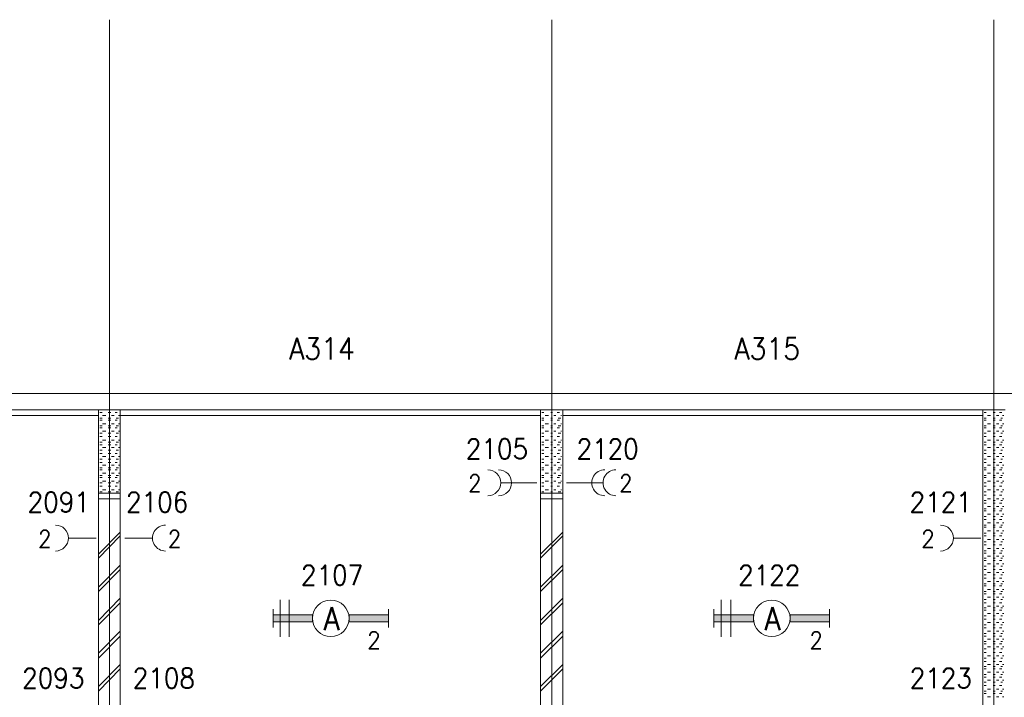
# Model space of a CAD drawing. Header units: metres. Extents: x -119 to 0, y 0 to 84.
# Tile 33 of 53: x -53.42 to -44.52, y 55.96 to 62.08. Entities that reach past the tile are written whole.
import ezdxf
from ezdxf.enums import TextEntityAlignment as Align

# ---------------------------------------------------------------- set-up
doc = ezdxf.new("R2010")
doc.units = ezdxf.units.M
doc.header["$MEASUREMENT"] = 0
doc.layers.add('Level 1', color=1, linetype='Continuous', lineweight=0)
doc.styles.add('Style-STANDARD', font='STANDARD.shx')

# ---------------------------------------------------------------- blocks, each defined once
blk = doc.blocks.new('1260')
at = {"layer": 'Level 1', "color": 1, "linetype": 'Continuous', "lineweight": 0}
for p, q in [((-630.0001, -100), (-630.0001, 100)), ((630.0001, -100), (630.0001, 100))]:
    blk.add_line(p, q, dxfattribs=at)
blk.add_circle((0, 0), 200, dxfattribs=at)
at = {"layer": 'Level 1', "color": 1, "linetype": 'Continuous', "lineweight": 0, "extrusion": (0, 0, -1)}
blk.add_solid([(200, 40), (630.0001, 40), (200, -40), (630.0001, -40)], dxfattribs=at)
at = {"layer": 'Level 1', "color": 1, "linetype": 'Continuous', "lineweight": 0}
blk.add_solid([(200, -40), (630.0001, -40), (200, 40), (630.0001, 40)], dxfattribs=at)
for points in [[(-200, 40), (-630.0001, 40), (-630.0001, -40), (-200, -40)], [(200, -40), (630.0001, -40), (630.0001, 40), (200, 40)]]:
    blk.add_3dface(points, dxfattribs=at)
at = {"layer": 'Level 1', "color": 1, "linetype": 'Continuous', "lineweight": 0, "style": 'Style-STANDARD'}
blk.add_text('A', height=250, dxfattribs=at).set_placement((-77.7681, -128.6793))

msp = doc.modelspace()

# ---------------------------------------------------------------- linework, layer by layer
at = {"layer": 'Level 1', "color": 11, "linetype": 'Continuous', "lineweight": 0}
for p, q in [((-52.6082, 62.0781), (-52.6082, 35.3152)), ((-48.6123, 62.0781), (-48.6123, 35.3152)), ((-44.6164, 62.0781), (-44.6164, 35.4049)), ((-106.4536, 58.702), (-6.9068, 58.702))]:
    msp.add_line(p, q, dxfattribs=at)
at = {"layer": 'Level 1', "color": 1, "linetype": 'Continuous', "lineweight": 0}
for p, q in [((-100.8008, 58.702), (-44.3669, 58.702)), ((-100.6488, 58.5539), (-44.5151, 58.5539)), ((-52.7057, 58.5539), (-52.7057, 51.1702)), ((-52.5108, 58.5539), (-52.5108, 51.1702)), ((-48.7137, 58.5539), (-48.7137, 51.1702)), ((-48.511, 58.5539), (-48.511, 51.1702)), ((-44.7178, 58.5539), (-44.7178, 51.1702)), ((-56.5028, 58.5032), (-52.7057, 58.5032)), ((-52.694, 58.5305), (-52.6745, 58.5305)), ((-52.694, 58.4798), (-52.6745, 58.4798)), ((-52.694, 58.4603), (-52.6745, 58.4603)), ((-52.6706, 58.5032), (-52.6394, 58.5032)), ((-52.6199, 58.5305), (-52.5965, 58.5305)), ((-52.6199, 58.4798), (-52.5965, 58.4798)), ((-52.6199, 58.4603), (-52.5965, 58.4603)), ((-52.5887, 58.5032), (-52.5654, 58.5032)), ((-52.5576, 58.5305), (-52.5381, 58.5305)), ((-52.5576, 58.4603), (-52.5381, 58.4603)), ((-52.5459, 58.4798), (-52.5264, 58.4798)), ((-52.5264, 58.5032), (-52.5147, 58.5032)), ((-52.5108, 58.5032), (-48.7137, 58.5032)), ((-48.702, 58.5305), (-48.6825, 58.5305)), ((-48.702, 58.4798), (-48.6825, 58.4798)), ((-48.702, 58.4603), (-48.6825, 58.4603)), ((-48.6708, 58.5032), (-48.6396, 58.5032)), ((-48.6201, 58.5305), (-48.6045, 58.5305)), ((-48.6201, 58.4798), (-48.6045, 58.4798)), ((-48.6201, 58.4603), (-48.6045, 58.4603)), ((-48.5928, 58.5032), (-48.5733, 58.5032)), ((-48.5617, 58.5305), (-48.5422, 58.5305)), ((-48.5617, 58.4603), (-48.5422, 58.4603)), ((-48.5539, 58.4798), (-48.5305, 58.4798)), ((-48.5305, 58.5032), (-48.5227, 58.5032)), ((-48.511, 58.5032), (-44.7178, 58.5032)), ((-44.7061, 58.5305), (-44.6866, 58.5305)), ((-44.7061, 58.4798), (-44.6866, 58.4798)), ((-44.7061, 58.4603), (-44.6866, 58.4603)), ((-44.6749, 58.5032), (-44.6476, 58.5032)), ((-44.6242, 58.5305), (-44.6047, 58.5305)), ((-44.6242, 58.4798), (-44.6047, 58.4798)), ((-44.6242, 58.4603), (-44.6047, 58.4603)), ((-44.593, 58.5032), (-44.5735, 58.5032)), ((-44.5657, 58.5305), (-44.5462, 58.5305)), ((-44.5657, 58.4603), (-44.5462, 58.4603)), ((-44.554, 58.4798), (-44.5385, 58.4798)), ((-44.5385, 58.5032), (-44.5268, 58.5032)), ((-52.694, 58.4096), (-52.6745, 58.4096)), ((-52.694, 58.3901), (-52.6745, 58.3901)), ((-52.6706, 58.4291), (-52.6394, 58.4291)), ((-52.6706, 58.3628), (-52.6394, 58.3628)), ((-52.6199, 58.4096), (-52.5965, 58.4096)), ((-52.6199, 58.3901), (-52.5965, 58.3901)), ((-52.5887, 58.4291), (-52.5654, 58.4291)), ((-52.5887, 58.3628), (-52.5654, 58.3628)), ((-52.5576, 58.3901), (-52.5381, 58.3901)), ((-52.5459, 58.4096), (-52.5264, 58.4096)), ((-52.5264, 58.4291), (-52.5147, 58.4291)), ((-52.5264, 58.3628), (-52.5147, 58.3628)), ((-48.702, 58.4096), (-48.6825, 58.4096)), ((-48.702, 58.3901), (-48.6825, 58.3901)), ((-48.6708, 58.4291), (-48.6396, 58.4291)), ((-48.6708, 58.3628), (-48.6396, 58.3628)), ((-48.6201, 58.4096), (-48.6045, 58.4096)), ((-48.6201, 58.3901), (-48.6045, 58.3901)), ((-48.5928, 58.4291), (-48.5733, 58.4291)), ((-48.5928, 58.3628), (-48.5733, 58.3628)), ((-48.5617, 58.3901), (-48.5422, 58.3901)), ((-48.5539, 58.4096), (-48.5305, 58.4096)), ((-48.5305, 58.4291), (-48.5227, 58.4291)), ((-48.5305, 58.3628), (-48.5227, 58.3628)), ((-44.7061, 58.4096), (-44.6866, 58.4096)), ((-44.7061, 58.3901), (-44.6866, 58.3901)), ((-44.6749, 58.4291), (-44.6476, 58.4291)), ((-44.6749, 58.3628), (-44.6476, 58.3628)), ((-44.6242, 58.4096), (-44.6047, 58.4096)), ((-44.6242, 58.3901), (-44.6047, 58.3901)), ((-44.593, 58.4291), (-44.5735, 58.4291)), ((-44.593, 58.3628), (-44.5735, 58.3628)), ((-44.5657, 58.3901), (-44.5462, 58.3901)), ((-44.554, 58.4096), (-44.5385, 58.4096)), ((-44.5385, 58.4291), (-44.5268, 58.4291)), ((-44.5385, 58.3628), (-44.5268, 58.3628)), ((-52.694, 58.3434), (-52.6745, 58.3434)), ((-52.694, 58.3122), (-52.6745, 58.3122)), ((-52.6706, 58.281), (-52.6394, 58.281)), ((-52.6199, 58.3434), (-52.5965, 58.3434)), ((-52.6199, 58.3122), (-52.5965, 58.3122)), ((-52.5887, 58.281), (-52.5654, 58.281)), ((-52.5576, 58.3122), (-52.5381, 58.3122)), ((-52.5459, 58.3434), (-52.5264, 58.3434)), ((-52.5264, 58.281), (-52.5147, 58.281)), ((-48.702, 58.3434), (-48.6825, 58.3434)), ((-48.702, 58.3122), (-48.6825, 58.3122)), ((-48.6708, 58.281), (-48.6396, 58.281)), ((-48.6201, 58.3434), (-48.6045, 58.3434)), ((-48.6201, 58.3122), (-48.6045, 58.3122)), ((-48.5928, 58.281), (-48.5733, 58.281)), ((-48.5617, 58.3122), (-48.5422, 58.3122)), ((-48.5539, 58.3434), (-48.5305, 58.3434)), ((-48.5305, 58.281), (-48.5227, 58.281)), ((-44.7061, 58.3434), (-44.6866, 58.3434)), ((-44.7061, 58.3122), (-44.6866, 58.3122)), ((-44.6749, 58.281), (-44.6476, 58.281)), ((-44.6242, 58.3434), (-44.6047, 58.3434)), ((-44.6242, 58.3122), (-44.6047, 58.3122)), ((-44.593, 58.281), (-44.5735, 58.281)), ((-44.5657, 58.3122), (-44.5462, 58.3122)), ((-44.554, 58.3434), (-44.5385, 58.3434)), ((-44.5385, 58.281), (-44.5268, 58.281)), ((-52.694, 58.2615), (-52.6745, 58.2615)), ((-52.694, 58.2381), (-52.6745, 58.2381)), ((-52.694, 58.1913), (-52.6745, 58.1913)), ((-52.6706, 58.2147), (-52.6394, 58.2147)), ((-52.6199, 58.2615), (-52.5965, 58.2615)), ((-52.6199, 58.2381), (-52.5965, 58.2381)), ((-52.6199, 58.1913), (-52.5965, 58.1913)), ((-52.5887, 58.2147), (-52.5654, 58.2147)), ((-52.5576, 58.2381), (-52.5381, 58.2381)), ((-52.5459, 58.2615), (-52.5264, 58.2615)), ((-52.5459, 58.1913), (-52.5264, 58.1913)), ((-52.5264, 58.2147), (-52.5147, 58.2147)), ((-48.702, 58.2615), (-48.6825, 58.2615)), ((-48.702, 58.2381), (-48.6825, 58.2381)), ((-48.702, 58.1913), (-48.6825, 58.1913)), ((-48.6708, 58.2147), (-48.6396, 58.2147)), ((-48.6201, 58.2615), (-48.6045, 58.2615)), ((-48.6201, 58.2381), (-48.6045, 58.2381)), ((-48.6201, 58.1913), (-48.6045, 58.1913)), ((-48.5928, 58.2147), (-48.5733, 58.2147)), ((-48.5617, 58.2381), (-48.5422, 58.2381)), ((-48.5539, 58.2615), (-48.5305, 58.2615)), ((-48.5539, 58.1913), (-48.5305, 58.1913)), ((-48.5305, 58.2147), (-48.5227, 58.2147)), ((-44.7061, 58.2615), (-44.6866, 58.2615)), ((-44.7061, 58.2381), (-44.6866, 58.2381)), ((-44.7061, 58.1913), (-44.6866, 58.1913)), ((-44.6749, 58.2147), (-44.6476, 58.2147)), ((-44.6242, 58.2615), (-44.6047, 58.2615)), ((-44.6242, 58.2381), (-44.6047, 58.2381)), ((-44.6242, 58.1913), (-44.6047, 58.1913)), ((-44.593, 58.2147), (-44.5735, 58.2147)), ((-44.5657, 58.2381), (-44.5462, 58.2381)), ((-44.554, 58.2615), (-44.5385, 58.2615)), ((-44.554, 58.1913), (-44.5385, 58.1913)), ((-44.5385, 58.2147), (-44.5268, 58.2147)), ((-52.694, 58.1601), (-52.6745, 58.1601)), ((-52.694, 58.1094), (-52.6745, 58.1094)), ((-52.6706, 58.1328), (-52.6394, 58.1328)), ((-52.6199, 58.1601), (-52.5965, 58.1601)), ((-52.6199, 58.1094), (-52.5965, 58.1094)), ((-52.5887, 58.1328), (-52.5654, 58.1328)), ((-52.5576, 58.1601), (-52.5381, 58.1601)), ((-52.5459, 58.1094), (-52.5264, 58.1094)), ((-52.5264, 58.1328), (-52.5147, 58.1328)), ((-48.702, 58.1601), (-48.6825, 58.1601)), ((-48.702, 58.1094), (-48.6825, 58.1094)), ((-48.6708, 58.1328), (-48.6396, 58.1328)), ((-48.6201, 58.1601), (-48.6045, 58.1601)), ((-48.6201, 58.1094), (-48.6045, 58.1094)), ((-48.5928, 58.1328), (-48.5733, 58.1328)), ((-48.5617, 58.1601), (-48.5422, 58.1601)), ((-48.5539, 58.1094), (-48.5305, 58.1094)), ((-48.5305, 58.1328), (-48.5227, 58.1328)), ((-44.7061, 58.1601), (-44.6866, 58.1601)), ((-44.7061, 58.1094), (-44.6866, 58.1094)), ((-44.6749, 58.1328), (-44.6476, 58.1328)), ((-44.6242, 58.1601), (-44.6047, 58.1601)), ((-44.6242, 58.1094), (-44.6047, 58.1094)), ((-44.593, 58.1328), (-44.5735, 58.1328)), ((-44.5657, 58.1601), (-44.5462, 58.1601)), ((-44.554, 58.1094), (-44.5385, 58.1094)), ((-44.5385, 58.1328), (-44.5268, 58.1328)), ((-52.694, 58.0783), (-52.6745, 58.0783)), ((-52.694, 58.0315), (-52.6745, 58.0315)), ((-52.694, 58.012), (-52.6745, 58.012)), ((-52.6706, 58.0549), (-52.6394, 58.0549)), ((-52.6199, 58.0783), (-52.5965, 58.0783)), ((-52.6199, 58.0315), (-52.5965, 58.0315)), ((-52.6199, 58.012), (-52.5965, 58.012)), ((-52.5887, 58.0549), (-52.5654, 58.0549)), ((-52.5576, 58.0783), (-52.5381, 58.0783)), ((-52.5576, 58.012), (-52.5381, 58.012)), ((-52.5459, 58.0315), (-52.5264, 58.0315)), ((-52.5264, 58.0549), (-52.5147, 58.0549)), ((-48.702, 58.0783), (-48.6825, 58.0783)), ((-48.702, 58.0315), (-48.6825, 58.0315)), ((-48.702, 58.012), (-48.6825, 58.012)), ((-48.6708, 58.0549), (-48.6396, 58.0549)), ((-48.6201, 58.0783), (-48.6045, 58.0783)), ((-48.6201, 58.0315), (-48.6045, 58.0315)), ((-48.6201, 58.012), (-48.6045, 58.012)), ((-48.5928, 58.0549), (-48.5733, 58.0549)), ((-48.5617, 58.0783), (-48.5422, 58.0783)), ((-48.5617, 58.012), (-48.5422, 58.012)), ((-48.5539, 58.0315), (-48.5305, 58.0315)), ((-48.5305, 58.0549), (-48.5227, 58.0549)), ((-44.7061, 58.0783), (-44.6866, 58.0783)), ((-44.7061, 58.0315), (-44.6866, 58.0315)), ((-44.7061, 58.012), (-44.6866, 58.012)), ((-44.6749, 58.0549), (-44.6476, 58.0549)), ((-44.6242, 58.0783), (-44.6047, 58.0783)), ((-44.6242, 58.0315), (-44.6047, 58.0315)), ((-44.6242, 58.012), (-44.6047, 58.012)), ((-44.593, 58.0549), (-44.5735, 58.0549)), ((-44.5657, 58.0783), (-44.5462, 58.0783)), ((-44.5657, 58.012), (-44.5462, 58.012)), ((-44.554, 58.0315), (-44.5385, 58.0315)), ((-44.5385, 58.0549), (-44.5268, 58.0549)), ((-52.694, 57.9613), (-52.6745, 57.9613)), ((-52.694, 57.9418), (-52.6745, 57.9418)), ((-52.6706, 57.9808), (-52.6394, 57.9808)), ((-52.6199, 57.9613), (-52.5965, 57.9613)), ((-52.6199, 57.9418), (-52.5965, 57.9418)), ((-52.5887, 57.9808), (-52.5654, 57.9808)), ((-52.5576, 57.9418), (-52.5381, 57.9418)), ((-52.5459, 57.9613), (-52.5264, 57.9613)), ((-52.5264, 57.9808), (-52.5147, 57.9808)), ((-48.702, 57.9613), (-48.6825, 57.9613)), ((-48.702, 57.9418), (-48.6825, 57.9418)), ((-48.6708, 57.9808), (-48.6396, 57.9808)), ((-48.6201, 57.9613), (-48.6045, 57.9613)), ((-48.6201, 57.9418), (-48.6045, 57.9418)), ((-48.5928, 57.9808), (-48.5733, 57.9808)), ((-48.5617, 57.9418), (-48.5422, 57.9418)), ((-48.5539, 57.9613), (-48.5305, 57.9613)), ((-48.5305, 57.9808), (-48.5227, 57.9808)), ((-44.7061, 57.9613), (-44.6866, 57.9613)), ((-44.7061, 57.9418), (-44.6866, 57.9418)), ((-44.6749, 57.9808), (-44.6476, 57.9808)), ((-44.6242, 57.9613), (-44.6047, 57.9613)), ((-44.6242, 57.9418), (-44.6047, 57.9418)), ((-44.593, 57.9808), (-44.5735, 57.9808)), ((-44.5657, 57.9418), (-44.5462, 57.9418)), ((-44.554, 57.9613), (-44.5385, 57.9613)), ((-44.5385, 57.9808), (-44.5268, 57.9808)), ((-52.694, 57.895), (-52.6745, 57.895)), ((-52.694, 57.8638), (-52.6745, 57.8638)), ((-52.6706, 57.9106), (-52.6394, 57.9106)), ((-52.6706, 57.8327), (-52.6394, 57.8327)), ((-52.6199, 57.895), (-52.5965, 57.895)), ((-52.6199, 57.8638), (-52.5965, 57.8638)), ((-52.5887, 57.9106), (-52.5654, 57.9106)), ((-52.5887, 57.8327), (-52.5654, 57.8327)), ((-52.5576, 57.8638), (-52.5381, 57.8638)), ((-52.5459, 57.895), (-52.5264, 57.895)), ((-52.5264, 57.9106), (-52.5147, 57.9106)), ((-52.5264, 57.8327), (-52.5147, 57.8327)), ((-49.0684, 57.895), (-48.7449, 57.895)), ((-48.702, 57.895), (-48.6825, 57.895)), ((-48.702, 57.8638), (-48.6825, 57.8638)), ((-48.6708, 57.9106), (-48.6396, 57.9106)), ((-48.6708, 57.8327), (-48.6396, 57.8327)), ((-48.6201, 57.895), (-48.6045, 57.895)), ((-48.6201, 57.8638), (-48.6045, 57.8638)), ((-48.5928, 57.9106), (-48.5733, 57.9106)), ((-48.5928, 57.8327), (-48.5733, 57.8327)), ((-48.5617, 57.8638), (-48.5422, 57.8638)), ((-48.5539, 57.895), (-48.5305, 57.895)), ((-48.5305, 57.9106), (-48.5227, 57.9106)), ((-48.5305, 57.8327), (-48.5227, 57.8327)), ((-48.1523, 57.895), (-48.4798, 57.895)), ((-44.7061, 57.895), (-44.6866, 57.895)), ((-44.7061, 57.8638), (-44.6866, 57.8638)), ((-44.6749, 57.9106), (-44.6476, 57.9106)), ((-44.6749, 57.8327), (-44.6476, 57.8327)), ((-44.6242, 57.895), (-44.6047, 57.895)), ((-44.6242, 57.8638), (-44.6047, 57.8638)), ((-44.593, 57.9106), (-44.5735, 57.9106)), ((-44.593, 57.8327), (-44.5735, 57.8327)), ((-44.5657, 57.8638), (-44.5462, 57.8638)), ((-44.554, 57.895), (-44.5385, 57.895)), ((-44.5385, 57.9106), (-44.5268, 57.9106)), ((-44.5385, 57.8327), (-44.5268, 57.8327)), ((-52.7057, 57.8015), (-52.5108, 57.8015)), ((-52.7057, 57.7508), (-52.5108, 57.7508)), ((-52.694, 57.8132), (-52.6745, 57.8132)), ((-52.6199, 57.8132), (-52.5965, 57.8132)), ((-52.5459, 57.8132), (-52.5264, 57.8132)), ((-48.7137, 57.8015), (-48.511, 57.8015)), ((-48.7137, 57.7508), (-48.511, 57.7508)), ((-48.702, 57.8132), (-48.6825, 57.8132)), ((-48.6201, 57.8132), (-48.6045, 57.8132)), ((-48.5539, 57.8132), (-48.5305, 57.8132)), ((-44.7061, 57.8132), (-44.6866, 57.8132)), ((-44.7061, 57.782), (-44.6866, 57.782)), ((-44.6749, 57.7508), (-44.6476, 57.7508)), ((-44.6242, 57.8132), (-44.6047, 57.8132)), ((-44.6242, 57.782), (-44.6047, 57.782)), ((-44.593, 57.7508), (-44.5735, 57.7508)), ((-44.5657, 57.782), (-44.5462, 57.782)), ((-44.554, 57.8132), (-44.5385, 57.8132)), ((-44.5385, 57.7508), (-44.5268, 57.7508)), ((-44.7061, 57.7352), (-44.6866, 57.7352)), ((-44.7061, 57.7118), (-44.6866, 57.7118)), ((-44.7061, 57.6611), (-44.6866, 57.6611)), ((-44.6749, 57.6806), (-44.6476, 57.6806)), ((-44.6242, 57.7352), (-44.6047, 57.7352)), ((-44.6242, 57.7118), (-44.6047, 57.7118)), ((-44.6242, 57.6611), (-44.6047, 57.6611)), ((-44.593, 57.6806), (-44.5735, 57.6806)), ((-44.5657, 57.7118), (-44.5462, 57.7118)), ((-44.554, 57.7352), (-44.5385, 57.7352)), ((-44.554, 57.6611), (-44.5385, 57.6611)), ((-44.5385, 57.6806), (-44.5268, 57.6806)), ((-44.7061, 57.6416), (-44.6866, 57.6416)), ((-44.7061, 57.591), (-44.6866, 57.591)), ((-44.7061, 57.5637), (-44.6866, 57.5637)), ((-44.6749, 57.6104), (-44.6476, 57.6104)), ((-44.6242, 57.6416), (-44.6047, 57.6416)), ((-44.6242, 57.591), (-44.6047, 57.591)), ((-44.6242, 57.5637), (-44.6047, 57.5637)), ((-44.593, 57.6104), (-44.5735, 57.6104)), ((-44.5657, 57.6416), (-44.5462, 57.6416)), ((-44.5657, 57.5637), (-44.5462, 57.5637)), ((-44.554, 57.591), (-44.5385, 57.591)), ((-44.5385, 57.6104), (-44.5268, 57.6104)), ((-44.7061, 57.513), (-44.6866, 57.513)), ((-44.7061, 57.4935), (-44.6866, 57.4935)), ((-44.6749, 57.5325), (-44.6476, 57.5325)), ((-44.6242, 57.513), (-44.6047, 57.513)), ((-44.6242, 57.4935), (-44.6047, 57.4935)), ((-44.593, 57.5325), (-44.5735, 57.5325)), ((-44.5657, 57.4935), (-44.5462, 57.4935)), ((-44.554, 57.513), (-44.5385, 57.513)), ((-44.5385, 57.5325), (-44.5268, 57.5325)), ((-52.7291, 57.396), (-52.9747, 57.396)), ((-52.5108, 57.4506), (-52.7057, 57.2518)), ((-52.5108, 57.4155), (-52.7057, 57.2128)), ((-52.4679, 57.396), (-52.2223, 57.396)), ((-48.511, 57.4506), (-48.7137, 57.2518)), ((-48.511, 57.4155), (-48.7137, 57.2128)), ((-44.7334, 57.396), (-44.979, 57.396)), ((-44.7061, 57.4389), (-44.6866, 57.4389)), ((-44.7061, 57.4155), (-44.6866, 57.4155)), ((-44.6749, 57.4623), (-44.6476, 57.4623)), ((-44.6749, 57.3843), (-44.6476, 57.3843)), ((-44.6242, 57.4389), (-44.6047, 57.4389)), ((-44.6242, 57.4155), (-44.6047, 57.4155)), ((-44.593, 57.4623), (-44.5735, 57.4623)), ((-44.593, 57.3843), (-44.5735, 57.3843)), ((-44.5657, 57.4155), (-44.5462, 57.4155)), ((-44.554, 57.4389), (-44.5385, 57.4389)), ((-44.5385, 57.4623), (-44.5268, 57.4623)), ((-44.5385, 57.3843), (-44.5268, 57.3843)), ((-44.7061, 57.3609), (-44.6866, 57.3609)), ((-44.7061, 57.3337), (-44.6866, 57.3337)), ((-44.6749, 57.3025), (-44.6476, 57.3025)), ((-44.6242, 57.3609), (-44.6047, 57.3609)), ((-44.6242, 57.3337), (-44.6047, 57.3337)), ((-44.593, 57.3025), (-44.5735, 57.3025)), ((-44.5657, 57.3337), (-44.5462, 57.3337)), ((-44.554, 57.3609), (-44.5385, 57.3609)), ((-44.5385, 57.3025), (-44.5268, 57.3025)), ((-44.7061, 57.2791), (-44.6866, 57.2791)), ((-44.7061, 57.2596), (-44.6866, 57.2596)), ((-44.7061, 57.2128), (-44.6866, 57.2128)), ((-44.6749, 57.2323), (-44.6476, 57.2323)), ((-44.6242, 57.2791), (-44.6047, 57.2791)), ((-44.6242, 57.2596), (-44.6047, 57.2596)), ((-44.6242, 57.2128), (-44.6047, 57.2128)), ((-44.593, 57.2323), (-44.5735, 57.2323)), ((-44.5657, 57.2596), (-44.5462, 57.2596)), ((-44.554, 57.2791), (-44.5385, 57.2791)), ((-44.554, 57.2128), (-44.5385, 57.2128)), ((-44.5385, 57.2323), (-44.5268, 57.2323)), ((-52.5108, 57.1504), (-52.7057, 56.9516)), ((-48.511, 57.1504), (-48.7137, 56.9516)), ((-44.7061, 57.1933), (-44.6866, 57.1933)), ((-44.7061, 57.1426), (-44.6866, 57.1426)), ((-44.6749, 57.1621), (-44.6476, 57.1621)), ((-44.6242, 57.1933), (-44.6047, 57.1933)), ((-44.6242, 57.1426), (-44.6047, 57.1426)), ((-44.593, 57.1621), (-44.5735, 57.1621)), ((-44.5657, 57.1933), (-44.5462, 57.1933)), ((-44.554, 57.1426), (-44.5385, 57.1426)), ((-44.5385, 57.1621), (-44.5268, 57.1621)), ((-52.5108, 57.1114), (-52.7057, 56.9126)), ((-48.511, 57.1114), (-48.7137, 56.9126)), ((-44.7061, 57.1114), (-44.6866, 57.1114)), ((-44.7061, 57.0647), (-44.6866, 57.0647)), ((-44.7061, 57.0335), (-44.6866, 57.0335)), ((-44.6749, 57.0842), (-44.6476, 57.0842)), ((-44.6242, 57.1114), (-44.6047, 57.1114)), ((-44.6242, 57.0647), (-44.6047, 57.0647)), ((-44.6242, 57.0335), (-44.6047, 57.0335)), ((-44.593, 57.0842), (-44.5735, 57.0842)), ((-44.5657, 57.1114), (-44.5462, 57.1114)), ((-44.5657, 57.0335), (-44.5462, 57.0335)), ((-44.554, 57.0647), (-44.5385, 57.0647)), ((-44.5385, 57.0842), (-44.5268, 57.0842)), ((-44.7178, 56.9633), (-44.7178, 56.7645)), ((-44.7178, 56.9243), (-44.7178, 56.9399)), ((-44.7061, 56.9828), (-44.6866, 56.9828)), ((-44.7061, 56.9633), (-44.6866, 56.9633)), ((-44.6749, 57.0023), (-44.6476, 57.0023)), ((-44.6242, 56.9828), (-44.6047, 56.9828)), ((-44.6242, 56.9633), (-44.6047, 56.9633)), ((-44.593, 57.0023), (-44.5735, 57.0023)), ((-44.5657, 56.9633), (-44.5462, 56.9633)), ((-44.554, 56.9828), (-44.5385, 56.9828)), ((-44.5385, 57.0023), (-44.5268, 57.0023)), ((-52.5108, 56.8541), (-52.7057, 56.6514)), ((-48.511, 56.8541), (-48.7137, 56.6514)), ((-44.7178, 56.8541), (-44.7178, 56.8736)), ((-44.7061, 56.9126), (-44.6866, 56.9126)), ((-44.7061, 56.8931), (-44.6866, 56.8931)), ((-44.6749, 56.9321), (-44.6476, 56.9321)), ((-44.6749, 56.8619), (-44.6476, 56.8619)), ((-44.6242, 56.9126), (-44.6047, 56.9126)), ((-44.6242, 56.8931), (-44.6047, 56.8931)), ((-44.593, 56.9321), (-44.5735, 56.9321)), ((-44.593, 56.8619), (-44.5735, 56.8619)), ((-44.5657, 56.8931), (-44.5462, 56.8931)), ((-44.554, 56.9126), (-44.5385, 56.9126)), ((-44.5385, 56.9321), (-44.5268, 56.9321)), ((-44.5385, 56.8619), (-44.5268, 56.8619)), ((-52.5108, 56.8113), (-52.7057, 56.6124)), ((-51.0645, 56.8386), (-51.0645, 56.5033)), ((-50.9826, 56.8386), (-50.9826, 56.5033)), ((-48.511, 56.8113), (-48.7137, 56.6124)), ((-47.0803, 56.8386), (-47.0803, 56.5033)), ((-46.9945, 56.8386), (-46.9945, 56.5033)), ((-44.7178, 56.7723), (-44.7178, 56.7918)), ((-44.7061, 56.8424), (-44.6866, 56.8424)), ((-44.7061, 56.8113), (-44.6866, 56.8113)), ((-44.7061, 56.7645), (-44.6866, 56.7645)), ((-44.6749, 56.7801), (-44.6476, 56.7801)), ((-44.6242, 56.8424), (-44.6047, 56.8424)), ((-44.6242, 56.8113), (-44.6047, 56.8113)), ((-44.6242, 56.7645), (-44.6047, 56.7645)), ((-44.593, 56.7801), (-44.5735, 56.7801)), ((-44.5657, 56.8113), (-44.5462, 56.8113)), ((-44.554, 56.8424), (-44.5385, 56.8424)), ((-44.554, 56.7645), (-44.5385, 56.7645)), ((-44.5385, 56.7801), (-44.5268, 56.7801)), ((-44.7061, 56.745), (-44.6866, 56.745)), ((-44.7061, 56.6943), (-44.6866, 56.6943)), ((-44.6749, 56.7138), (-44.6476, 56.7138)), ((-44.6242, 56.745), (-44.6047, 56.745)), ((-44.6242, 56.6943), (-44.6047, 56.6943)), ((-44.593, 56.7138), (-44.5735, 56.7138)), ((-44.5657, 56.745), (-44.5462, 56.745)), ((-44.554, 56.6943), (-44.5385, 56.6943)), ((-44.5385, 56.7138), (-44.5268, 56.7138)), ((-44.7061, 56.6631), (-44.6866, 56.6631)), ((-44.7061, 56.6124), (-44.6866, 56.6124)), ((-44.7061, 56.5852), (-44.6866, 56.5852)), ((-44.6749, 56.6319), (-44.6476, 56.6319)), ((-44.6242, 56.6631), (-44.6047, 56.6631)), ((-44.6242, 56.6124), (-44.6047, 56.6124)), ((-44.6242, 56.5852), (-44.6047, 56.5852)), ((-44.593, 56.6319), (-44.5735, 56.6319)), ((-44.5657, 56.6631), (-44.5462, 56.6631)), ((-44.5657, 56.5852), (-44.5462, 56.5852)), ((-44.554, 56.6124), (-44.5385, 56.6124)), ((-44.5385, 56.6319), (-44.5268, 56.6319)), ((-52.5108, 56.554), (-52.7057, 56.3551)), ((-52.5108, 56.5111), (-52.7057, 56.3123)), ((-48.511, 56.554), (-48.7137, 56.3551)), ((-48.511, 56.5111), (-48.7137, 56.3123)), ((-44.7061, 56.5345), (-44.6866, 56.5345)), ((-44.7061, 56.5111), (-44.6866, 56.5111)), ((-44.6749, 56.554), (-44.6476, 56.554)), ((-44.6242, 56.5345), (-44.6047, 56.5345)), ((-44.6242, 56.5111), (-44.6047, 56.5111)), ((-44.593, 56.554), (-44.5735, 56.554)), ((-44.5657, 56.5111), (-44.5462, 56.5111)), ((-44.554, 56.5345), (-44.5385, 56.5345)), ((-44.5385, 56.554), (-44.5268, 56.554)), ((-44.7061, 56.4604), (-44.6866, 56.4604)), ((-44.7061, 56.4409), (-44.6866, 56.4409)), ((-44.6749, 56.4838), (-44.6476, 56.4838)), ((-44.6749, 56.4136), (-44.6476, 56.4136)), ((-44.6242, 56.4604), (-44.6047, 56.4604)), ((-44.6242, 56.4409), (-44.6047, 56.4409)), ((-44.593, 56.4838), (-44.5735, 56.4838)), ((-44.593, 56.4136), (-44.5735, 56.4136)), ((-44.5657, 56.4409), (-44.5462, 56.4409)), ((-44.554, 56.4604), (-44.5385, 56.4604)), ((-44.5385, 56.4838), (-44.5268, 56.4838)), ((-44.5385, 56.4136), (-44.5268, 56.4136)), ((-44.7061, 56.3941), (-44.6866, 56.3941)), ((-44.7061, 56.3629), (-44.6866, 56.3629)), ((-44.7061, 56.3123), (-44.6866, 56.3123)), ((-44.6749, 56.3318), (-44.6476, 56.3318)), ((-44.6242, 56.3941), (-44.6047, 56.3941)), ((-44.6242, 56.3629), (-44.6047, 56.3629)), ((-44.6242, 56.3123), (-44.6047, 56.3123)), ((-44.593, 56.3318), (-44.5735, 56.3318)), ((-44.5657, 56.3629), (-44.5462, 56.3629)), ((-44.554, 56.3941), (-44.5385, 56.3941)), ((-44.554, 56.3123), (-44.5385, 56.3123)), ((-44.5385, 56.3318), (-44.5268, 56.3318)), ((-52.5108, 56.2538), (-52.7057, 56.055)), ((-48.511, 56.2538), (-48.7137, 56.055)), ((-44.7061, 56.2811), (-44.6866, 56.2811)), ((-44.7061, 56.2343), (-44.6866, 56.2343)), ((-44.6749, 56.2538), (-44.6476, 56.2538)), ((-44.6242, 56.2811), (-44.6047, 56.2811)), ((-44.6242, 56.2343), (-44.6047, 56.2343)), ((-44.593, 56.2538), (-44.5735, 56.2538)), ((-44.5657, 56.2811), (-44.5462, 56.2811)), ((-44.554, 56.2343), (-44.5385, 56.2343)), ((-44.5385, 56.2538), (-44.5268, 56.2538)), ((-52.5108, 56.2148), (-52.7057, 56.0121)), ((-48.511, 56.2148), (-48.7137, 56.0121)), ((-44.7061, 56.2148), (-44.6866, 56.2148)), ((-44.7061, 56.1641), (-44.6866, 56.1641)), ((-44.7061, 56.1407), (-44.6866, 56.1407)), ((-44.6749, 56.1836), (-44.6476, 56.1836)), ((-44.6242, 56.2148), (-44.6047, 56.2148)), ((-44.6242, 56.1641), (-44.6047, 56.1641)), ((-44.6242, 56.1407), (-44.6047, 56.1407)), ((-44.593, 56.1836), (-44.5735, 56.1836)), ((-44.5657, 56.2148), (-44.5462, 56.2148)), ((-44.5657, 56.1407), (-44.5462, 56.1407)), ((-44.554, 56.1641), (-44.5385, 56.1641)), ((-44.5385, 56.1836), (-44.5268, 56.1836)), ((-44.7061, 56.0939), (-44.6866, 56.0939)), ((-44.7061, 56.0628), (-44.6866, 56.0628)), ((-44.6749, 56.1134), (-44.6476, 56.1134)), ((-44.6242, 56.0939), (-44.6047, 56.0939)), ((-44.6242, 56.0628), (-44.6047, 56.0628)), ((-44.593, 56.1134), (-44.5735, 56.1134)), ((-44.5657, 56.0628), (-44.5462, 56.0628)), ((-44.554, 56.0939), (-44.5385, 56.0939)), ((-44.5385, 56.1134), (-44.5268, 56.1134)), ((-44.7061, 56.0121), (-44.6866, 56.0121)), ((-44.7061, 55.9926), (-44.6866, 55.9926)), ((-44.6749, 56.0316), (-44.6476, 56.0316)), ((-44.6749, 55.9614), (-44.6476, 55.9614)), ((-44.6242, 56.0121), (-44.6047, 56.0121)), ((-44.6242, 55.9926), (-44.6047, 55.9926)), ((-44.593, 56.0316), (-44.5735, 56.0316)), ((-44.593, 55.9614), (-44.5735, 55.9614)), ((-44.5657, 55.9926), (-44.5462, 55.9926)), ((-44.554, 56.0121), (-44.5385, 56.0121)), ((-44.5385, 56.0316), (-44.5268, 56.0316)), ((-44.5385, 55.9614), (-44.5268, 55.9614))]:
    msp.add_line(p, q, dxfattribs=at)
for centre, start, end in [((-49.1893, 57.895), 270.00006, 90.00005), ((-49.0918, 57.895), 270.00006, 90.00005), ((-48.1328, 57.895), 90.00002, 270.00016), ((-48.0315, 57.895), 90.00002, 270.00016), ((-53.0955, 57.396), 270.00006, 89.99997), ((-52.1014, 57.396), 90.00002, 270.00013), ((-45.0998, 57.396), 270.00006, 89.99997)]:
    msp.add_arc(centre, 0.117, start, end, dxfattribs=at)

# ---------------------------------------------------------------- block references
at = {"layer": 'Level 1', "color": 1, "linetype": 'Continuous', "lineweight": 0, "xscale": 0.000828, "yscale": 0.000824}
for p in [(-50.6083, 56.6709), (-46.6241, 56.6709)]:
    msp.add_blockref('1260', p, dxfattribs=at)

# ---------------------------------------------------------------- texts
at = {"layer": 'Level 1', "color": 1, "linetype": 'Continuous', "lineweight": 0, "style": 'Style-STANDARD'}
for s, height, p in [('A314', 0.1949, (-50.6879, 59.01)), ('A315', 0.1949, (-46.6647, 59.01)), ('2105', 0.1799, (-49.1064, 58.111)), ('2120', 0.1799, (-48.1064, 58.111)), ('2', 0.1559, (-49.3057, 57.8132)), ('2', 0.1559, (-47.9412, 57.8132)), ('2091', 0.1799, (-53.0664, 57.631)), ('2106', 0.1799, (-52.1771, 57.631)), ('2121', 0.1799, (-45.0971, 57.631)), ('2', 0.1559, (-53.1924, 57.3103)), ('2', 0.1559, (-52.019, 57.3103)), ('2', 0.1559, (-45.2123, 57.3103)), ('2107', 0.1799, (-50.5964, 56.971)), ('2122', 0.1799, (-46.6464, 56.971)), ('2', 0.1559, (-50.2179, 56.3941)), ('2', 0.1559, (-46.222, 56.3941)), ('2093', 0.1799, (-53.1156, 56.041)), ('2108', 0.1799, (-52.1164, 56.041)), ('2123', 0.1799, (-45.0964, 56.041))]:
    msp.add_text(s, height=height, dxfattribs=at).set_placement(p, align=Align.CENTER)

doc.saveas('drawing.dxf')
